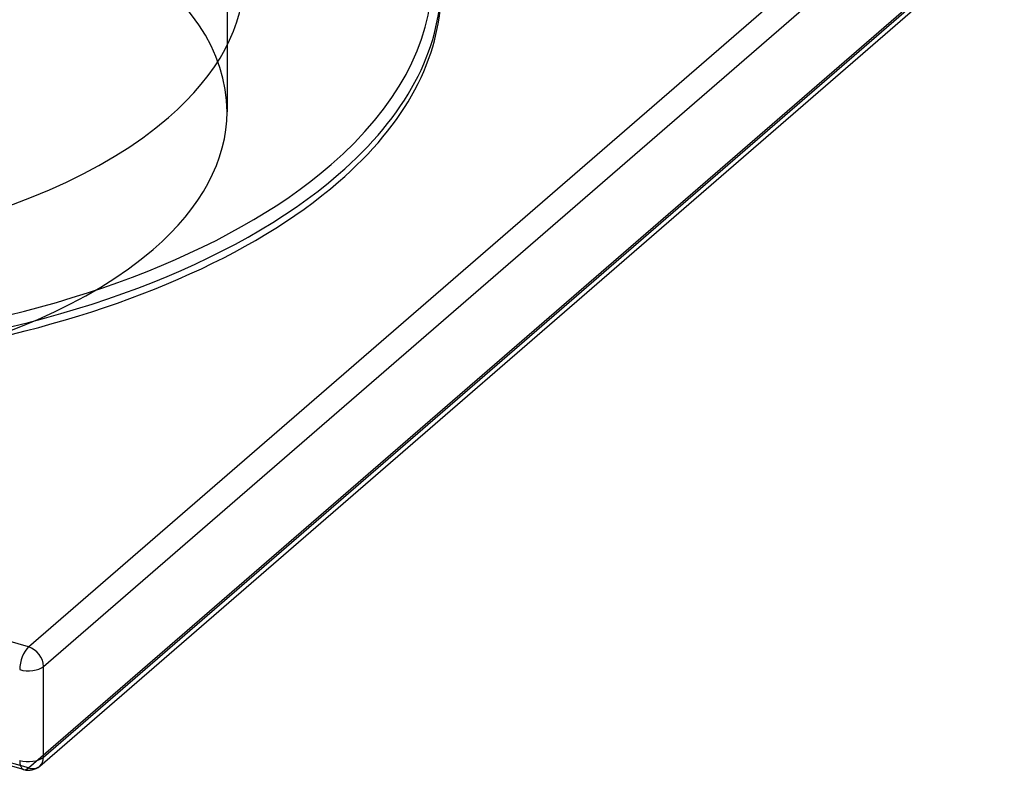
# Model space of a CAD drawing. Header units: millimetres. Extents: x -381 to 381, y -336 to 289.
# Tile 7 of 11: x 98 to 380, y -336 to -121. Entities that reach past the tile are written whole.
import ezdxf

# ---------------------------------------------------------------- set-up
doc = ezdxf.new("R2010")
doc.units = ezdxf.units.MM
doc.layers.add('HIDDEN', color=7, linetype='Continuous')
doc.layers.add('THICK', color=7, linetype='Continuous')

msp = doc.modelspace()

# ---------------------------------------------------------------- linework, layer by layer
at = {"layer": 'HIDDEN'}
for p, q in [((157.5, 2.77), (157.5, -147.66)), ((100.66, -335.49), (375.66, -97.33)), ((100.66, -335.49), (-375.66, -197.99))]:
    msp.add_line(p, q, dxfattribs=at)
for centre, major_axis, ratio, start_param, end_param in [((0, -147.66), (157.5, 0), 0.5, -0.000001, 1.270005), ((0, -147.66), (157.5, 0), 0.5, 3.141591, 5.759587), ((0, -147.66), (157.5, 0), 0.5, -0.523599, -0.000001), ((100.66, -331.16), (-3.27, 3.78), 0.75, 2.284521, 3.141672), ((100.66, -331.16), (-1.39, -4.8), 0.433013, 0.000007, 0.588003)]:
    msp.add_ellipse(centre, major_axis=major_axis, ratio=ratio, start_param=start_param, end_param=end_param, dxfattribs=at)
at = {"layer": 'THICK'}
for p, q in [((100.66, -300.84), (375.66, -62.69)), ((104.99, -306.42), (379.99, -68.27)), ((104.99, -332.41), (379.99, -94.25)), ((103.93, -334.94), (378.93, -96.78)), ((100.66, -300.84), (-375.66, -163.34)), ((99.27, -335.96), (-377.04, -198.46)), ((104.99, -332.41), (104.99, -306.42))]:
    msp.add_line(p, q, dxfattribs=at)
msp.add_arc((100.66, -331.16), 5, 253.8981, 310.8968, dxfattribs=at)
for centre, major_axis, ratio, start_param, end_param in [((0, -108.69), (216.25, 0), 0.5, -0.523599, 0.504821), ((0, -108.69), (162.5, 0), 0.5, 3.141591, 5.759587), ((0, -108.69), (162.5, 0), 0.5, -0.523599, -0.000001), ((0, -110.85), (218.75, 0), 0.5, -0.523599, 0), ((0, -113.02), (-218.75, 0), 0.5, -0.000001, 2.617994), ((0, -113.02), (-218.75, 0), 0.5, 2.617994, 3.141591), ((0, -108.69), (216.25, 0), 0.5, -2.094395, -0.523599), ((0, -110.85), (218.75, 0), 0.5, -2.094395, -0.523599), ((100.66, -305.17), (-1.39, -4.8), 0.433013, -2.55359, -0.982794), ((100.66, -305.17), (-3.27, 3.78), 0.75, -2.427868, -0.857072), ((100.66, -305.17), (-5, 0), 0.5, 1.047198, 2.617994), ((100.66, -331.16), (-5, 0), 0.5, 1.047198, 2.617994), ((100.66, -331.16), (-3.27, 3.78), 0.75, -3.141514, -2.427868), ((100.66, -331.16), (-1.39, -4.8), 0.433013, -0.982794, 0.000007)]:
    msp.add_ellipse(centre, major_axis=major_axis, ratio=ratio, start_param=start_param, end_param=end_param, dxfattribs=at)

doc.saveas('drawing.dxf')
